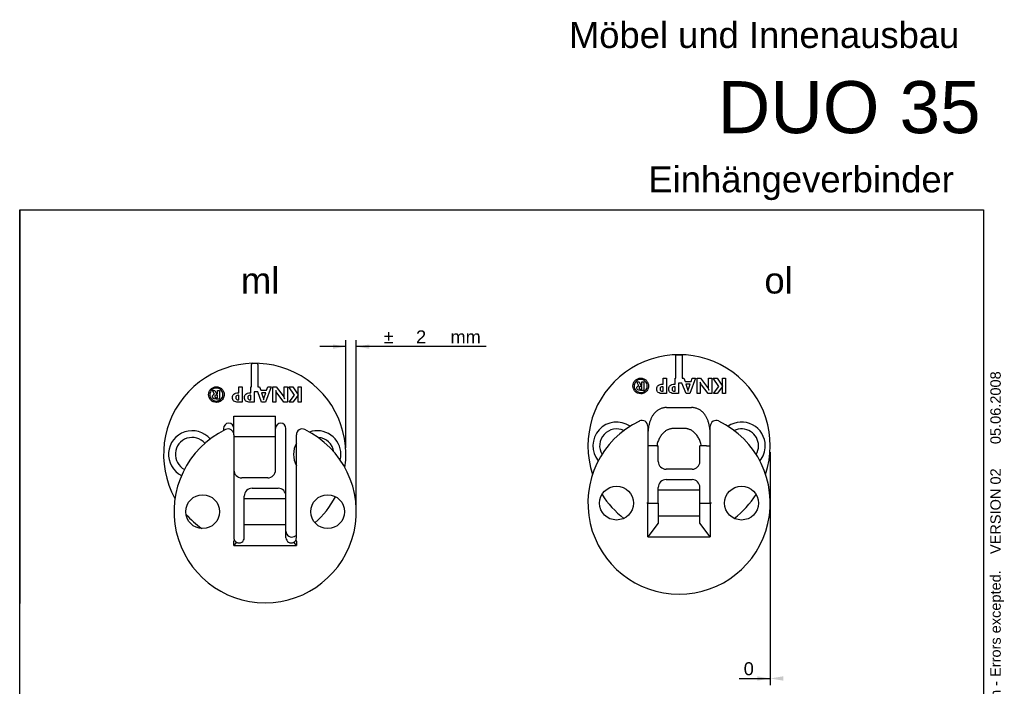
# Model space of a CAD drawing. Header units: inches. Extents: x 11 to 204, y 9 to 289.
# Tile 4 of 4: x 15 to 204, y 161 to 289. Entities that reach past the tile are written whole.
import ezdxf
from ezdxf.enums import TextEntityAlignment as Align

# ---------------------------------------------------------------- set-up
doc = ezdxf.new("R2010")
doc.units = ezdxf.units.IN
doc.header["$MEASUREMENT"] = 0
for name, color, linetype in [('Default', 7, 'Continuous'), ('DUO_35_ML', 7, 'Continuous'), ('DUO_35_OL', 7, 'Continuous')]:
    doc.layers.add(name, color=color, linetype=linetype)
doc.styles.add('SEACAD_arial_ttf', font='arial.ttf')
doc.dimstyles.new('ISO', dxfattribs={"dimtxt": 2.5, "dimasz": 2.5, "dimexe": 1.25, "dimexo": 1.25, "dimgap": 0.25, "dimtad": 0, "dimtih": 1, "dimtoh": 1, "dimdsep": 46, "dimtxsty": 'SEACAD_arial_ttf', "dimblk1": '_SE_FILLED', "dimblk2": '_SE_FILLED', "dimsah": 1, "dimcen": 1.25, "dimclrd": 7, "dimclre": 7, "dimclrt": 7, "dimadec": 0, "dimazin": 0, "dimtfac": 1, "dimtofl": 0, "dimtmove": 0, "dimatfit": 3, "dimfxl": 1, "dimtolj": 1, "dimarcsym": 0})

# ---------------------------------------------------------------- blocks, each defined once
blk = doc.blocks.new('SE2')
at = {"layer": 'DUO_35_ML', "color": 7, "linetype": 'Continuous'}
for p, q in [((60.73, 222.51), (59.53, 222.51)), ((59.53, 222.51), (59.53, 222.34)), ((59.53, 218.02), (59.53, 222.34)), ((60.73, 222.34), (60.73, 222.51)), ((60.73, 222.34), (60.73, 218.02)), ((57.08, 218.02), (57.72, 218.02)), ((57.08, 216.89), (57.08, 218.02)), ((57.72, 218.02), (57.72, 215.07)), ((59.38, 218.02), (59.53, 218.02)), ((59.38, 216.89), (59.38, 218.02)), ((60.73, 218.02), (61.04, 218.02)), ((61.04, 218.02), (61.28, 217.39)), ((63.3, 218.02), (62.18, 215.07)), ((62.42, 217.39), (62.63, 218.02)), ((62.63, 218.02), (63.3, 218.02)), ((63.61, 215.07), (63.61, 218.02)), ((63.61, 218.02), (64.23, 218.02)), ((64.23, 218.02), (65.57, 216.27)), ((65.79, 218.02), (66.4, 218.02)), ((65.79, 216.33), (65.79, 218.02)), ((66.4, 218.02), (66.4, 215.07)), ((67.78, 216.41), (66.69, 218.02)), ((66.69, 218.02), (67.45, 218.02)), ((67.45, 218.02), (68.44, 216.47)), ((68.44, 218.02), (69.07, 218.02)), ((68.44, 216.47), (68.44, 218.02)), ((69.07, 218.02), (69.07, 215.07)), ((52.39, 216.6), (52.02, 217.34)), ((52.02, 217.34), (52.47, 217.34)), ((52.47, 217.34), (52.79, 216.66)), ((53.39, 215.68), (52.74, 215.68)), ((52.79, 216.66), (52.99, 216.66)), ((52.99, 216.42), (52.79, 216.42)), ((52.81, 215.93), (52.99, 215.93)), ((52.99, 216.66), (52.99, 217.34)), ((52.99, 217.34), (53.39, 217.34)), ((52.99, 215.93), (52.99, 216.42)), ((53.39, 217.34), (53.39, 215.68)), ((56.91, 216.89), (57.08, 216.89)), ((57.08, 216.4), (56.99, 216.4)), ((56.99, 215.53), (57.08, 215.53)), ((57.08, 215.53), (57.08, 216.4)), ((59.2, 216.89), (59.38, 216.89)), ((59.38, 216.4), (59.29, 216.4)), ((59.29, 215.53), (59.38, 215.53)), ((59.38, 215.53), (59.38, 216.4)), ((60.01, 217.05), (60.01, 215.07)), ((60.7, 217.05), (60.01, 217.05)), ((61.46, 215.07), (60.7, 217.05)), ((61.28, 217.39), (62.42, 217.39)), ((62.24, 216.9), (61.43, 216.9)), ((61.43, 216.9), (61.76, 215.94)), ((61.93, 215.95), (62.24, 216.9)), ((64.21, 216.72), (64.21, 215.07)), ((65.74, 215.07), (64.43, 216.78)), ((66.73, 215.07), (67.78, 216.41)), ((68.44, 216.4), (67.45, 215.07)), ((68.44, 215.07), (68.44, 216.4)), ((57.72, 215.07), (56.99, 215.07)), ((60.01, 215.07), (59.29, 215.07)), ((62.18, 215.07), (61.46, 215.07)), ((64.21, 215.07), (63.61, 215.07)), ((66.4, 215.07), (65.74, 215.07)), ((67.45, 215.07), (66.73, 215.07)), ((69.07, 215.07), (68.44, 215.07)), ((56.13, 212.38), (64.13, 212.38)), ((56.13, 208.81), (56.13, 212.38)), ((64.13, 208.4), (64.13, 212.38)), ((54.13, 210.05), (54.13, 209.61)), ((66.13, 197.05), (66.13, 210.05)), ((56.13, 208.81), (56.13, 189.05)), ((64.13, 208.4), (56.13, 208.4)), ((64.13, 202.05), (64.13, 208.4)), ((68.13, 189.05), (68.13, 208.81)), ((62.63, 200.55), (57.63, 200.55)), ((59.63, 198.55), (64.63, 198.55)), ((58.13, 196.53), (58.13, 197.05)), ((66.13, 196.53), (66.13, 197.05)), ((66.13, 196.53), (58.13, 196.53)), ((58.13, 191.53), (58.13, 196.53)), ((66.13, 191.53), (66.13, 196.53)), ((66.13, 191.53), (58.13, 191.53)), ((58.13, 189.05), (58.13, 191.53)), ((66.13, 189.05), (66.13, 191.53)), ((56.13, 187.55), (56.13, 188.38)), ((56.61, 188.19), (56.13, 187.55)), ((56.13, 187.55), (68.13, 187.55)), ((68.13, 187.55), (67.65, 188.19)), ((68.13, 188.38), (68.13, 187.55))]:
    blk.add_line(p, q, dxfattribs=at)
for centre in [(50.13, 194.05), (74.13, 194.05)]:
    blk.add_circle(centre, 3.25, dxfattribs=at)
for centre, radius, start, end in [((60.13, 205.05), 17.5, 351.6759, 208.9338), ((55.13, 210.05), 1, 0, 180), ((55.01, 208.81), 1.12, 0, 115.7451), ((65.13, 210.05), 1, 0, 180), ((69.25, 208.81), 1.12, 64.2549, 180), ((48.13, 205.05), 4.55, 40.6491, 243.0365), ((62.13, 194.05), 17.5, 115.7451, 64.2549), ((48.13, 205.05), 3.25, 41.2307, 242.4548), ((72.13, 205.05), 4.55, 0, 109.2278), ((72.13, 205.05), 3.25, 8.3438, 87.1089), ((72.13, 205.05), 4.55, 151.5365, 208.4635), ((72.13, 205.05), 4.55, 346.2248, 360), ((57.63, 202.05), 1.5, 180, 270), ((62.63, 202.05), 1.5, 270, 360), ((59.63, 197.05), 1.5, 90, 180), ((64.63, 197.05), 1.5, 0, 90), ((60.13, 205.05), 17.5, 311.3252, 332.3604), ((60.13, 205.05), 17.5, 220.9592, 234.4935), ((57.13, 189.05), 1, 180, 216.8699), ((57.13, 189.05), 1, 238.9835, 360), ((67.25, 190.29), 1.12, 180, 295.7451), ((67.13, 189.05), 1, 180, 301.0165), ((60.13, 205.05), 17.5, 295.7451, 297.2029), ((67.13, 189.05), 1, 323.1301, 360), ((57.13, 189.05), 1, 216.8699, 238.9835), ((67.13, 189.05), 1, 301.0165, 323.1301)]:
    blk.add_arc(centre, radius, start, end, dxfattribs=at)
for points, knots in [([(51.38, 215.97), (51.3, 216.15), (51.27, 216.34), (51.27, 216.75), (51.31, 216.94), (51.46, 217.3), (51.57, 217.46), (51.71, 217.6)], [0, 0, 0, 0, 0.329655, 0.329655, 0.664828, 0.664828, 1, 1, 1, 1]), ([(51.71, 217.6), (51.85, 217.74), (52.02, 217.85), (52.38, 218), (52.57, 218.04), (52.97, 218.04), (53.16, 218), (53.34, 217.92)], [0, 0, 0, 0, 0.330966, 0.330966, 0.661932, 0.661932, 1, 1, 1, 1]), ([(53.25, 217.69), (53.09, 217.75), (52.93, 217.79), (52.61, 217.79), (52.45, 217.75), (52.15, 217.63), (52.01, 217.54), (51.88, 217.42)], [0, 0, 0, 0, 0.337931, 0.337931, 0.668966, 0.668966, 1, 1, 1, 1]), ([(53.83, 217.58), (53.97, 217.44), (54.08, 217.28), (54.23, 216.92), (54.26, 216.74), (54.26, 216.4), (54.24, 216.27), (54.17, 216.01), (54.12, 215.88), (54.05, 215.76)], [0, 0, 0, 0, 0.294937, 0.294937, 0.589873, 0.589873, 0.794937, 0.794937, 1, 1, 1, 1]), ([(51.61, 217.03), (51.55, 216.88), (51.51, 216.72), (51.51, 216.38), (51.54, 216.22), (51.66, 215.92), (51.75, 215.78), (51.87, 215.67)], [0, 0, 0, 0, 0.311582, 0.311582, 0.655791, 0.655791, 1, 1, 1, 1]), ([(52.2, 215.8), (52.08, 215.88), (52.03, 216), (52.03, 216.27), (52.06, 216.36), (52.12, 216.44)], [0, 0, 0, 0, 0.589342, 0.589342, 1, 1, 1, 1]), ([(52.52, 216.36), (52.47, 216.32), (52.44, 216.26), (52.44, 216.1), (52.47, 216.04), (52.53, 216)], [0, 0, 0, 0, 0.489796, 0.489796, 1, 1, 1, 1]), ([(54.05, 215.76), (53.91, 215.53), (53.73, 215.36), (53.28, 215.1), (53.04, 215.04), (52.77, 215.04)], [0, 0, 0, 0, 0.5, 0.5, 1, 1, 1, 1]), ([(53.92, 216.06), (53.98, 216.21), (54.02, 216.37), (54.02, 216.7), (53.98, 216.86), (53.92, 217.01)], [0, 0, 0, 0, 0.496183, 0.496183, 1, 1, 1, 1]), ([(56.14, 215.29), (55.95, 215.44), (55.86, 215.67), (55.86, 216.26), (55.95, 216.49), (56.32, 216.81), (56.58, 216.89), (56.91, 216.89)], [0, 0, 0, 0, 0.351196, 0.351196, 0.675598, 0.675598, 1, 1, 1, 1]), ([(56.62, 216.29), (56.54, 216.22), (56.5, 216.11), (56.5, 215.81), (56.54, 215.7), (56.62, 215.63)], [0, 0, 0, 0, 0.519553, 0.519553, 1, 1, 1, 1]), ([(58.43, 215.29), (58.25, 215.44), (58.15, 215.67), (58.15, 216.26), (58.25, 216.49), (58.62, 216.81), (58.88, 216.89), (59.2, 216.89)], [0, 0, 0, 0, 0.351196, 0.351196, 0.675598, 0.675598, 1, 1, 1, 1]), ([(58.91, 216.29), (58.84, 216.22), (58.8, 216.11), (58.8, 215.81), (58.84, 215.7), (58.91, 215.63)], [0, 0, 0, 0, 0.519553, 0.519553, 1, 1, 1, 1]), ([(61.84, 215.55), (61.86, 215.64), (61.87, 215.73), (61.91, 215.88), (61.92, 215.93), (61.93, 215.95)], [0, 0, 0, 0, 0.5, 0.5, 1, 1, 1, 1]), ([(64.17, 217.3), (64.19, 217.21), (64.2, 217.13), (64.21, 216.96), (64.21, 216.85), (64.21, 216.72)], [0, 0, 0, 0, 0.5, 0.5, 1, 1, 1, 1]), ([(65.84, 215.75), (65.82, 215.83), (65.81, 215.92), (65.8, 216.09), (65.79, 216.2), (65.79, 216.33)], [0, 0, 0, 0, 0.5, 0.5, 1, 1, 1, 1]), ([(56.33, 188.45), (56.31, 188.47), (56.29, 188.5), (56.25, 188.54), (56.22, 188.56), (56.18, 188.56), (56.17, 188.56), (56.15, 188.53), (56.15, 188.51), (56.13, 188.46), (56.13, 188.42), (56.13, 188.38)], [0, 0, 0, 0, 0.25, 0.25, 0.5, 0.5, 0.625, 0.625, 0.75, 0.75, 1, 1, 1, 1]), ([(68.13, 188.38), (68.13, 188.42), (68.13, 188.46), (68.11, 188.51), (68.11, 188.53), (68.09, 188.56), (68.08, 188.56), (68.05, 188.56), (68.04, 188.56), (68.01, 188.54), (68, 188.53), (67.97, 188.5), (67.95, 188.47), (67.93, 188.45)], [0, 0, 0, 0, 0.25, 0.25, 0.375, 0.375, 0.5, 0.5, 0.625, 0.625, 0.75, 0.75, 1, 1, 1, 1])]:
    blk.add_open_spline(points, degree=3, knots=knots, dxfattribs=at)
for points in [[(51.88, 217.42), (51.77, 217.31), (51.68, 217.18), (51.61, 217.03)], [(53.66, 217.41), (53.54, 217.53), (53.4, 217.62), (53.25, 217.69)], [(53.34, 217.92), (53.53, 217.84), (53.69, 217.73), (53.83, 217.58)], [(53.92, 217.01), (53.86, 217.16), (53.77, 217.29), (53.66, 217.41)], [(51.69, 215.49), (51.55, 215.63), (51.45, 215.79), (51.38, 215.97)], [(51.87, 215.67), (51.99, 215.54), (52.13, 215.45), (52.28, 215.38)], [(52.12, 216.44), (52.19, 216.52), (52.28, 216.57), (52.39, 216.6)], [(52.74, 215.68), (52.5, 215.68), (52.32, 215.72), (52.2, 215.8)], [(52.79, 216.42), (52.67, 216.42), (52.58, 216.4), (52.52, 216.36)], [(52.53, 216), (52.59, 215.95), (52.68, 215.93), (52.81, 215.93)], [(53.24, 215.38), (53.39, 215.44), (53.52, 215.53), (53.63, 215.64)], [(53.63, 215.64), (53.76, 215.77), (53.85, 215.9), (53.92, 216.06)], [(56.99, 216.4), (56.82, 216.4), (56.7, 216.36), (56.62, 216.29)], [(56.62, 215.63), (56.7, 215.57), (56.82, 215.53), (56.99, 215.53)], [(59.29, 216.4), (59.12, 216.4), (58.99, 216.36), (58.91, 216.29)], [(58.91, 215.63), (58.99, 215.57), (59.12, 215.53), (59.29, 215.53)], [(61.76, 215.94), (61.77, 215.91), (61.78, 215.87), (61.79, 215.8)], [(61.79, 215.8), (61.81, 215.73), (61.82, 215.64), (61.84, 215.55)], [(64.31, 216.99), (64.27, 217.08), (64.22, 217.18), (64.17, 217.3)], [(64.43, 216.78), (64.4, 216.83), (64.36, 216.9), (64.31, 216.99)], [(65.57, 216.27), (65.61, 216.22), (65.65, 216.15), (65.69, 216.06)], [(65.69, 216.06), (65.74, 215.98), (65.79, 215.87), (65.84, 215.75)], [(52.18, 215.15), (52, 215.23), (51.84, 215.34), (51.69, 215.49)], [(52.77, 215.04), (52.56, 215.04), (52.37, 215.08), (52.18, 215.15)], [(52.28, 215.38), (52.43, 215.32), (52.59, 215.29), (52.77, 215.29)], [(52.77, 215.29), (52.94, 215.29), (53.09, 215.32), (53.24, 215.38)], [(56.99, 215.07), (56.61, 215.07), (56.32, 215.14), (56.14, 215.29)], [(59.29, 215.07), (58.9, 215.07), (58.62, 215.14), (58.43, 215.29)]]:
    blk.add_open_spline(points, degree=3, dxfattribs=at)
blk = doc.blocks.new('DMBLK156')
at = {"layer": 'Default', "linetype": 'Continuous', "lineweight": 30}
for points in [[(75.13, 226.17), (75.13, 225.33), (77.63, 225.75)], [(82.13, 226.17), (79.63, 225.75), (82.13, 225.33)]]:
    blk.add_hatch(color=7, dxfattribs=at).paths.add_polyline_path(points)
at = {"layer": 'Default', "color": 7, "linetype": 'Continuous', "lineweight": 30}
for p, q in [((77.63, 206.3), (77.63, 227)), ((79.63, 195.3), (79.63, 227)), ((77.63, 225.75), (72.63, 225.75)), ((104.59, 225.75), (79.63, 225.75))]:
    blk.add_line(p, q, dxfattribs=at)
at = {"layer": 'Default', "color": 7, "linetype": 'Continuous', "lineweight": 30, "style": 'SEACAD_arial_ttf'}
for s, p in [('±', (84.88, 228.87)), ('2', (91.1, 228.87)), ('   mm', (94.8, 228.87))]:
    blk.add_text(s, height=2.5, dxfattribs=at).set_placement(p, align=Align.TOP_LEFT)
blk = doc.blocks.new('_SE_FILLED')
at = {"color": 0}
blk.add_line((0, 0), (-1, 0), dxfattribs=at)
blk.add_solid([(0, 0), (-1, -0.1665), (-1, 0.1665), (0, 0)], dxfattribs=at)
blk = doc.blocks.new('SE3')
at = {"layer": 'DUO_35_OL', "color": 7, "linetype": 'Continuous'}
for p, q in [((141, 219.67), (141, 224.16)), ((141, 224.16), (142.2, 224.16)), ((142.2, 224.16), (142.2, 219.67)), ((138.55, 219.67), (139.19, 219.67)), ((138.55, 218.55), (138.55, 219.67)), ((139.19, 219.67), (139.19, 216.72)), ((140.85, 219.67), (141, 219.67)), ((140.85, 218.55), (140.85, 219.67)), ((142.2, 219.67), (142.51, 219.67)), ((142.51, 219.67), (142.75, 219.05)), ((144.77, 219.67), (143.65, 216.72)), ((143.89, 219.05), (144.09, 219.67)), ((144.09, 219.67), (144.77, 219.67)), ((145.08, 216.72), (145.08, 219.67)), ((145.08, 219.67), (145.7, 219.67)), ((145.7, 219.67), (147.04, 217.92)), ((147.26, 219.67), (147.86, 219.67)), ((147.26, 217.99), (147.26, 219.67)), ((147.86, 219.67), (147.86, 216.72)), ((149.25, 218.07), (148.15, 219.67)), ((148.15, 219.67), (148.91, 219.67)), ((148.91, 219.67), (149.91, 218.13)), ((149.91, 219.67), (150.54, 219.67)), ((149.91, 218.13), (149.91, 219.67)), ((150.54, 219.67), (150.54, 216.72)), ((133.86, 218.25), (133.48, 218.99)), ((133.48, 218.99), (133.94, 218.99)), ((133.94, 218.99), (134.25, 218.31)), ((134.25, 218.31), (134.45, 218.31)), ((134.45, 218.07), (134.25, 218.07)), ((134.27, 217.59), (134.45, 217.59)), ((134.45, 218.31), (134.45, 218.99)), ((134.45, 218.99), (134.86, 218.99)), ((134.45, 217.59), (134.45, 218.07)), ((134.86, 218.99), (134.86, 217.33)), ((138.38, 218.55), (138.55, 218.55)), ((138.55, 218.05), (138.46, 218.05)), ((138.55, 217.19), (138.55, 218.05)), ((140.67, 218.55), (140.85, 218.55)), ((140.85, 218.05), (140.75, 218.05)), ((140.85, 217.19), (140.85, 218.05)), ((141.48, 218.7), (141.48, 216.72)), ((142.16, 218.7), (141.48, 218.7)), ((142.93, 216.72), (142.16, 218.7)), ((142.75, 219.05), (143.89, 219.05)), ((143.71, 218.55), (142.89, 218.55)), ((142.89, 218.55), (143.22, 217.6)), ((143.39, 217.61), (143.71, 218.55)), ((145.68, 218.37), (145.68, 216.72)), ((147.21, 216.72), (145.9, 218.44)), ((148.19, 216.72), (149.25, 218.07)), ((149.91, 218.06), (148.92, 216.72)), ((149.91, 216.72), (149.91, 218.06)), ((134.86, 217.33), (134.2, 217.33)), ((138.46, 217.19), (138.55, 217.19)), ((139.19, 216.72), (138.46, 216.72)), ((140.75, 217.19), (140.85, 217.19)), ((141.48, 216.72), (140.75, 216.72)), ((143.65, 216.72), (142.93, 216.72)), ((145.68, 216.72), (145.08, 216.72)), ((147.86, 216.72), (147.21, 216.72)), ((148.92, 216.72), (148.19, 216.72)), ((150.54, 216.72), (149.91, 216.72)), ((139.19, 214.04), (144, 214.04)), ((135.6, 210.46), (135.6, 195.7)), ((142.5, 210.05), (140.69, 210.05)), ((147.6, 195.7), (147.6, 210.46)), ((136.35, 206.7), (135.6, 206.7)), ((137.31, 206.7), (136.35, 206.7)), ((137.31, 206.7), (137.6, 206.7)), ((137.6, 203.7), (137.6, 206.7)), ((145.6, 203.7), (145.6, 206.7)), ((145.89, 206.7), (145.6, 206.7)), ((146.85, 206.7), (145.89, 206.7)), ((146.85, 206.7), (147.6, 206.7)), ((144.1, 202.2), (139.1, 202.2)), ((137.6, 198.19), (137.6, 198.7)), ((139.1, 200.2), (144.1, 200.2)), ((145.6, 198.19), (145.6, 198.7)), ((145.6, 198.19), (137.6, 198.19)), ((137.6, 195.7), (137.6, 198.19)), ((145.6, 195.7), (145.6, 198.19)), ((135.6, 195.7), (135.4, 195.7)), ((135.6, 189.2), (135.6, 195.7)), ((135.6, 195.7), (137.6, 195.7)), ((137.6, 195.7), (137.6, 191.86)), ((145.6, 191.86), (145.6, 195.7)), ((145.6, 195.7), (147.6, 195.7)), ((147.6, 195.7), (147.6, 189.2)), ((147.8, 195.7), (147.6, 195.7)), ((145.6, 193.19), (137.6, 193.19)), ((137.6, 191.86), (135.6, 189.2)), ((147.6, 189.2), (145.6, 191.86)), ((135.6, 189.2), (147.6, 189.2))]:
    blk.add_line(p, q, dxfattribs=at)
for centre in [(129.6, 195.7), (153.6, 195.7)]:
    blk.add_circle(centre, 3.25, dxfattribs=at)
for centre, radius, start, end in [((141.6, 206.7), 17.5, 341.6823, 198.3177), ((141.6, 195.7), 17.5, 115.7451, 64.2549), ((129.6, 206.7), 4.55, 55.4625, 219.5166), ((129.6, 206.7), 3.25, 64.3486, 210.6305), ((134.48, 210.46), 1.12, 0, 115.7451), ((148.71, 210.46), 1.12, 64.2549, 180), ((153.6, 206.7), 4.55, 0, 124.5375), ((153.6, 206.7), 3.25, 0, 115.6514), ((153.6, 206.7), 3.25, 329.3695, 360), ((153.6, 206.7), 4.55, 320.4834, 360), ((139.1, 203.7), 1.5, 180, 270), ((144.1, 203.7), 1.5, 270, 360), ((139.1, 198.7), 1.5, 90, 180), ((144.1, 198.7), 1.5, 0, 90), ((141.6, 206.7), 17.5, 212.2727, 232.7482), ((141.6, 206.7), 17.5, 307.2518, 327.7273)]:
    blk.add_arc(centre, radius, start, end, dxfattribs=at)
for points, knots in [([(133.18, 219.26), (133.32, 219.4), (133.48, 219.5), (133.85, 219.65), (134.04, 219.69), (134.44, 219.69), (134.63, 219.65), (134.81, 219.57)], [0, 0, 0, 0, 0.330966, 0.330966, 0.661932, 0.661932, 1, 1, 1, 1]), ([(134.71, 219.34), (134.56, 219.41), (134.4, 219.44), (134.08, 219.44), (133.92, 219.41), (133.61, 219.28), (133.48, 219.19), (133.35, 219.07)], [0, 0, 0, 0, 0.337931, 0.337931, 0.668966, 0.668966, 1, 1, 1, 1]), ([(132.84, 217.62), (132.77, 217.8), (132.73, 217.99), (132.73, 218.4), (132.77, 218.59), (132.92, 218.96), (133.03, 219.12), (133.18, 219.26)], [0, 0, 0, 0, 0.329655, 0.329655, 0.664828, 0.664828, 1, 1, 1, 1]), ([(133.08, 218.68), (133.01, 218.53), (132.98, 218.38), (132.98, 218.04), (133.01, 217.87), (133.13, 217.57), (133.22, 217.44), (133.34, 217.32)], [0, 0, 0, 0, 0.311582, 0.311582, 0.655791, 0.655791, 1, 1, 1, 1]), ([(133.67, 217.45), (133.55, 217.53), (133.49, 217.65), (133.49, 217.92), (133.52, 218.01), (133.59, 218.09)], [0, 0, 0, 0, 0.589342, 0.589342, 1, 1, 1, 1]), ([(133.99, 218.01), (133.94, 217.98), (133.91, 217.92), (133.91, 217.75), (133.94, 217.69), (134, 217.65)], [0, 0, 0, 0, 0.489796, 0.489796, 1, 1, 1, 1]), ([(135.51, 217.42), (135.38, 217.19), (135.2, 217.01), (134.75, 216.76), (134.51, 216.69), (134.24, 216.69)], [0, 0, 0, 0, 0.5, 0.5, 1, 1, 1, 1]), ([(135.3, 219.24), (135.44, 219.1), (135.55, 218.94), (135.69, 218.58), (135.73, 218.39), (135.73, 218.06), (135.71, 217.92), (135.64, 217.67), (135.59, 217.54), (135.51, 217.42)], [0, 0, 0, 0, 0.294937, 0.294937, 0.589873, 0.589873, 0.794937, 0.794937, 1, 1, 1, 1]), ([(135.38, 217.71), (135.45, 217.87), (135.48, 218.03), (135.48, 218.36), (135.45, 218.51), (135.39, 218.66)], [0, 0, 0, 0, 0.496183, 0.496183, 1, 1, 1, 1]), ([(137.6, 216.94), (137.42, 217.09), (137.33, 217.32), (137.33, 217.91), (137.42, 218.14), (137.79, 218.46), (138.05, 218.55), (138.38, 218.55)], [0, 0, 0, 0, 0.351196, 0.351196, 0.675598, 0.675598, 1, 1, 1, 1]), ([(138.09, 217.95), (138.01, 217.88), (137.97, 217.76), (137.97, 217.46), (138.01, 217.35), (138.09, 217.29)], [0, 0, 0, 0, 0.519553, 0.519553, 1, 1, 1, 1]), ([(139.9, 216.94), (139.71, 217.09), (139.62, 217.32), (139.62, 217.91), (139.71, 218.14), (140.09, 218.46), (140.34, 218.55), (140.67, 218.55)], [0, 0, 0, 0, 0.351196, 0.351196, 0.675598, 0.675598, 1, 1, 1, 1]), ([(140.38, 217.95), (140.3, 217.88), (140.26, 217.76), (140.26, 217.46), (140.3, 217.35), (140.38, 217.29)], [0, 0, 0, 0, 0.519553, 0.519553, 1, 1, 1, 1]), ([(143.31, 217.2), (143.32, 217.29), (143.34, 217.38), (143.37, 217.53), (143.39, 217.58), (143.39, 217.61)], [0, 0, 0, 0, 0.5, 0.5, 1, 1, 1, 1]), ([(145.64, 218.95), (145.65, 218.87), (145.66, 218.78), (145.68, 218.61), (145.68, 218.5), (145.68, 218.37)], [0, 0, 0, 0, 0.5, 0.5, 1, 1, 1, 1]), ([(147.3, 217.4), (147.29, 217.49), (147.28, 217.57), (147.26, 217.75), (147.26, 217.86), (147.26, 217.99)], [0, 0, 0, 0, 0.5, 0.5, 1, 1, 1, 1])]:
    blk.add_open_spline(points, degree=3, knots=knots, dxfattribs=at)
for points in [[(135.12, 219.06), (135, 219.18), (134.87, 219.28), (134.71, 219.34)], [(134.81, 219.57), (134.99, 219.5), (135.16, 219.39), (135.3, 219.24)], [(133.16, 217.14), (133.02, 217.28), (132.92, 217.44), (132.84, 217.62)], [(133.35, 219.07), (133.23, 218.96), (133.14, 218.83), (133.08, 218.68)], [(133.59, 218.09), (133.65, 218.17), (133.74, 218.22), (133.86, 218.25)], [(134.2, 217.33), (133.97, 217.33), (133.79, 217.37), (133.67, 217.45)], [(134.25, 218.07), (134.13, 218.07), (134.05, 218.05), (133.99, 218.01)], [(134, 217.65), (134.06, 217.61), (134.15, 217.59), (134.27, 217.59)], [(135.1, 217.3), (135.22, 217.42), (135.32, 217.56), (135.38, 217.71)], [(135.39, 218.66), (135.33, 218.81), (135.24, 218.95), (135.12, 219.06)], [(138.46, 218.05), (138.29, 218.05), (138.16, 218.02), (138.09, 217.95)], [(140.75, 218.05), (140.58, 218.05), (140.46, 218.02), (140.38, 217.95)], [(143.22, 217.6), (143.23, 217.57), (143.25, 217.52), (143.26, 217.45)], [(143.26, 217.45), (143.28, 217.38), (143.29, 217.3), (143.31, 217.2)], [(145.78, 218.64), (145.73, 218.73), (145.69, 218.83), (145.64, 218.95)], [(145.9, 218.44), (145.86, 218.49), (145.82, 218.56), (145.78, 218.64)], [(147.04, 217.92), (147.08, 217.88), (147.12, 217.81), (147.16, 217.72)], [(147.16, 217.72), (147.21, 217.63), (147.25, 217.53), (147.3, 217.4)], [(133.65, 216.81), (133.47, 216.88), (133.3, 217), (133.16, 217.14)], [(133.34, 217.32), (133.46, 217.19), (133.6, 217.1), (133.75, 217.04)], [(134.24, 216.69), (134.03, 216.69), (133.83, 216.73), (133.65, 216.81)], [(133.75, 217.04), (133.9, 216.97), (134.06, 216.94), (134.23, 216.94)], [(134.23, 216.94), (134.4, 216.94), (134.56, 216.97), (134.71, 217.03)], [(134.71, 217.03), (134.85, 217.09), (134.99, 217.18), (135.1, 217.3)], [(138.46, 216.72), (138.07, 216.72), (137.79, 216.8), (137.6, 216.94)], [(138.09, 217.29), (138.16, 217.22), (138.29, 217.19), (138.46, 217.19)], [(140.75, 216.72), (140.37, 216.72), (140.08, 216.8), (139.9, 216.94)], [(140.38, 217.29), (140.46, 217.22), (140.58, 217.19), (140.75, 217.19)]]:
    blk.add_open_spline(points, degree=3, dxfattribs=at)
for points, weights in [([(139.19, 214.04), (135.6, 214.04), (135.6, 208.69)], [1, 0.823814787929, 1]), ([(147.6, 208.69), (147.6, 214.04), (144, 214.04)], [1, 0.823814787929, 1]), ([(140.69, 210.05), (138.07, 210.05), (137.31, 206.7)], [1, 0.893628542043, 1]), ([(145.89, 206.7), (145.13, 210.05), (142.5, 210.05)], [1, 0.893628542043, 1])]:
    blk.add_rational_spline(points, weights, degree=2, dxfattribs=at)
blk = doc.blocks.new('DMBLK157')
at = {"layer": 'Default', "linetype": 'Continuous', "lineweight": 30}
for points in [[(156.6, 161.59), (159.1, 162.01), (156.6, 162.43)], [(161.6, 161.59), (161.6, 162.43), (159.1, 162.01)]]:
    blk.add_hatch(color=7, dxfattribs=at).paths.add_polyline_path(points)
at = {"layer": 'Default', "color": 7, "linetype": 'Continuous', "lineweight": 30}
for p, q in [((159.1, 205.45), (159.1, 160.76)), ((159.1, 194.45), (159.1, 160.76)), ((153.14, 162.01), (159.1, 162.01))]:
    blk.add_line(p, q, dxfattribs=at)
at = {"layer": 'Default', "color": 7, "linetype": 'Continuous', "lineweight": 30, "style": 'SEACAD_arial_ttf'}
blk.add_text('0', height=2.5, dxfattribs=at).set_placement((154.01, 165.14), align=Align.TOP_LEFT)

msp = doc.modelspace()

# ---------------------------------------------------------------- linework, layer by layer
at = {"layer": 'Default', "color": 7, "linetype": 'Continuous'}
for p, q in [((15.005, 24.323), (15.005, 252.008)), ((15.005, 252.008), (200.067, 252.008)), ((15.005, 252.008), (15.005, 176.408)), ((200.067, 252.008), (200.067, 24.323)), ((200.067, 176.408), (200.067, 100.808))]:
    msp.add_line(p, q, dxfattribs=at)

# ---------------------------------------------------------------- block references
at = {"color": 7}
for name in ['SE3', 'SE2']:
    msp.add_blockref(name, (0, 0), dxfattribs=at)

# ---------------------------------------------------------------- texts
at = {"layer": 'Default', "color": 7, "linetype": 'Continuous', "style": 'SEACAD_arial_ttf'}
for s, height, p in [('Möbel und Innenausbau', 5, (120.452, 288.111)), ('DUO 35 ', 10, (149.023, 276.741)), ('Einhängeverbinder', 5, (135.709, 260.377)), ('ml                                                ol', 5, (57.483, 240.949))]:
    msp.add_text(s, height=height, dxfattribs=at).set_placement(p, align=Align.TOP_LEFT)
msp.add_text('© KNAPP GmbH. Alle Maße in mm - Irrtümer, Druckfehler und Änderungen vorbehalten / all measures in mm - Errors excepted.    VERSION 02      05.06.2008', height=2, rotation=90, dxfattribs=at).set_placement((201.359, 24.709), align=Align.TOP_LEFT)

# ---------------------------------------------------------------- dimensions: what is measured, and where the dimension line sits
at = {"layer": 'Default', "color": 7, "linetype": 'Continuous', "lineweight": 30}
for base, p1, p2, text, picture, middle in [((77.63, 225.749), (79.63, 194.048), (77.63, 205.048), '\\A1;%%P    <>    mm', 'DMBLK156', (84, 225.749)), ((159.097151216, 162.010189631), (159.097151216, 195.70203658), (159.097151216, 206.70203658), '\\A1;<>', 'DMBLK157', (156.842793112, 162.010189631))]:
    dim = msp.add_linear_dim(base=base, p1=p1, p2=p2, text=text, dimstyle='ISO', override={"dimtad": 1, "dimtih": 0, "dimtoh": 0}, dxfattribs=at)
    dim.commit()
    dim.dimension.update_dxf_attribs({"geometry": picture, "text_midpoint": middle, "dimtype": 160})

doc.saveas('drawing.dxf')
